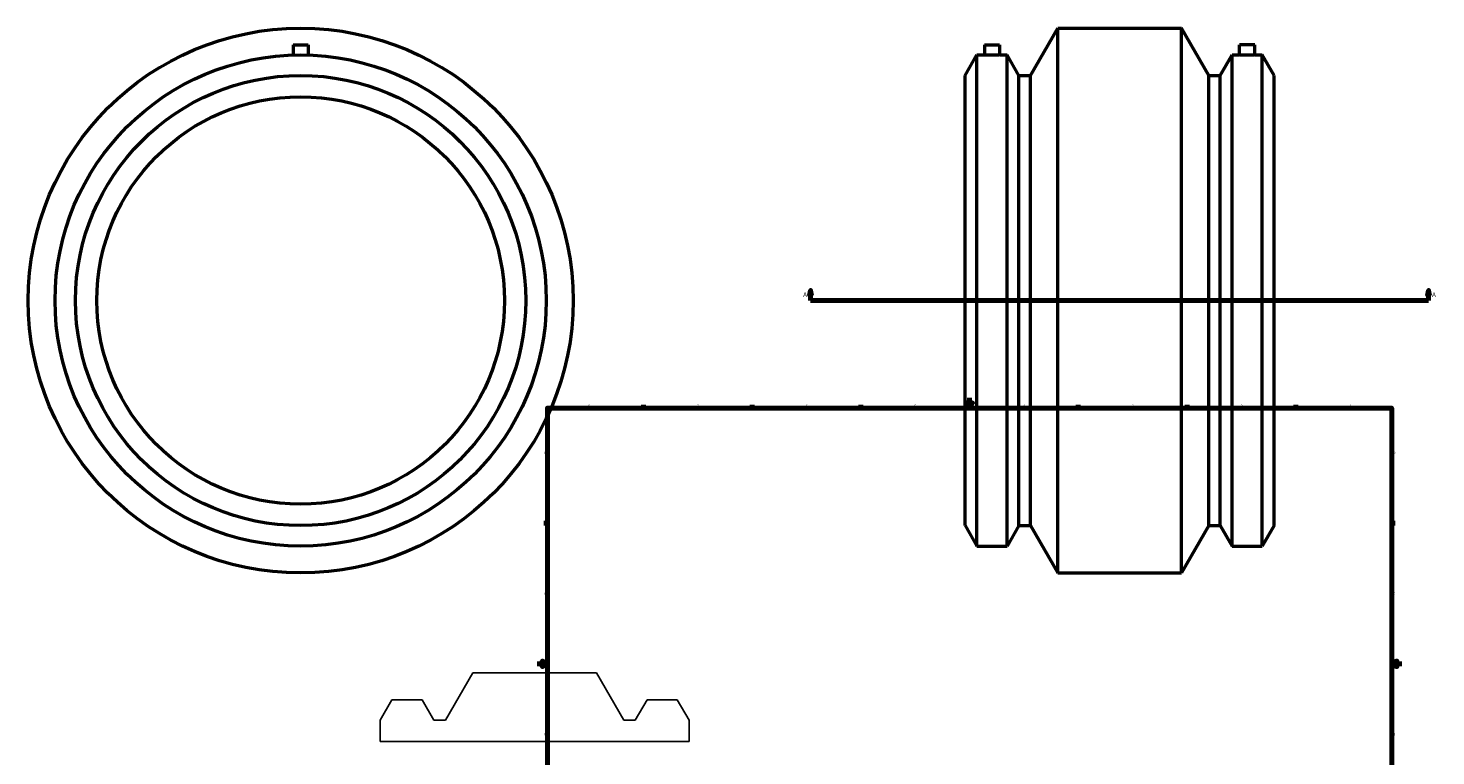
# Model space of a CAD drawing. Header units: inches. Extents: x -20 to 84, y -20 to 89.
# Tile 2 of 4: x -20 to 35, y 7 to 36. Entities that reach past the tile are written whole.
import ezdxf

# ---------------------------------------------------------------- set-up
doc = ezdxf.new("R2010")
doc.units = ezdxf.units.IN
doc.header["$MEASUREMENT"] = 0
for name, color, linetype, lineweight in [('Border (ANSI)', 7, 'Continuous', 70), ('Section Line (ANSI)', 7, 'Continuous', 70), ('Visible (ANSI)', 7, 'Continuous', 50)]:
    doc.layers.add(name, color=color, linetype=linetype, lineweight=lineweight)
doc.styles.add('Label Text (ANSI)', font='tahoma.ttf')
doc.styles.add('Note Text (ANSI)', font='tahoma.ttf')

# ---------------------------------------------------------------- blocks, each defined once
blk = doc.blocks.new('Borders Default Border')
at = {"layer": 'Border (ANSI)'}
for p, q in [((4.25, 21), (4.25, 21.134)), ((8.5, 21), (8.5, 21.134)), ((12.75, 21), (12.75, 21.134)), ((21.25, 21), (21.25, 21.134)), ((25.5, 21), (25.5, 21.134)), ((29.75, 21), (29.75, 21.134)), ((0.5, 16.5), (0.366, 16.5)), ((33.5, 16.5), (33.634, 16.5)), ((0.5, 5.5), (0.366, 5.5)), ((33.5, 5.5), (33.634, 5.5)), ((4.25, 1), (4.25, 0.866)), ((8.5, 1), (8.5, 0.866)), ((12.75, 1), (12.75, 0.866)), ((21.25, 1), (21.25, 0.866)), ((25.5, 1), (25.5, 0.866)), ((29.75, 1), (29.75, 0.866))]:
    blk.add_line(p, q, dxfattribs=at)
at = {"layer": 'Border (ANSI)', "flags": 128}
for points in [[(0.5, 1), (0.5, 21), (33.5, 21), (33.5, 1), (0.5, 1)], [(17, 21.4), (17, 21), (16.885, 21.2), (17.115, 21.2), (17, 21)], [(0.1, 11), (0.5, 11), (0.3, 11.115), (0.3, 10.885), (0.5, 11)], [(33.9, 11), (33.5, 11), (33.7, 11.115), (33.7, 10.885), (33.5, 11)], [(17, 0.6), (17, 1), (16.885, 0.8), (17.115, 0.8), (17, 1)]]:
    blk.add_lwpolyline(points, dxfattribs=at)
at = {"layer": 'Border (ANSI)', "color": 5, "true_color": 0x0000ff, "char_height": 0.0945, "attachment_point": 7, "style": 'Note Text (ANSI)'}
for s, insert in [('8', (2.094, 21.038)), ('7', (6.346, 21.04)), ('6', (10.595, 21.038)), ('5', (14.847, 21.038)), ('4', (19.092, 21.04)), ('3', (23.346, 21.038)), ('2', (27.596, 21.04)), ('1', (31.854, 21.04)), ('D', (0.378, 19.203)), ('D', (33.553, 19.203)), ('C', (0.378, 13.701)), ('C', (33.552, 13.701)), ('B', (0.384, 8.203)), ('B', (33.558, 8.203)), ('A', (0.373, 2.703)), ('A', (33.547, 2.703)), ('8', (2.094, 0.863)), ('7', (6.346, 0.866)), ('6', (10.595, 0.864)), ('5', (14.847, 0.864)), ('4', (19.092, 0.866)), ('3', (23.346, 0.864)), ('2', (27.596, 0.866)), ('1', (31.854, 0.866))]:
    blk.add_mtext(s, dxfattribs=dict(at, insert=insert))
blk = doc.blocks.new('2dTransSection0')
at = {"layer": 'Section Line (ANSI)', "linetype": 'Continuous'}
for p, q in [((10.785, 25.6), (10.745, 25.403)), ((10.745, 25.403), (10.824, 25.403)), ((10.785, 25.403), (10.785, 25.6)), ((10.824, 25.403), (10.785, 25.6)), ((10.785, 25.206), (10.785, 25.403)), ((34.939, 25.6), (34.899, 25.403)), ((34.899, 25.403), (34.978, 25.403)), ((34.939, 25.403), (34.939, 25.6)), ((34.978, 25.403), (34.939, 25.6)), ((34.939, 25.206), (34.939, 25.403)), ((10.785, 25.206), (11.146, 25.206)), ((34.578, 25.206), (34.939, 25.206))]:
    blk.add_line(p, q, dxfattribs=at)
at = {"layer": 'Section Line (ANSI)'}
blk.add_line((10.785, 25.206), (34.939, 25.206), dxfattribs=at)
at = {"layer": 'Section Line (ANSI)', "linetype": 'Continuous', "flags": 128}
for points in [[(10.824, 25.403), (10.785, 25.6), (10.745, 25.403), (10.824, 25.403)], [(34.978, 25.403), (34.939, 25.6), (34.899, 25.403), (34.978, 25.403)]]:
    blk.add_lwpolyline(points, dxfattribs=at)
at = {"layer": 'Section Line (ANSI)'}
for points in [[(10.824, 25.403), (10.785, 25.6), (10.745, 25.403), (10.824, 25.403)], [(34.978, 25.403), (34.939, 25.6), (34.899, 25.403), (34.978, 25.403)]]:
    blk.add_solid(points, dxfattribs=at)
at = {"layer": 'Section Line (ANSI)', "char_height": 0.18, "attachment_point": 7, "style": 'Label Text (ANSI)'}
for insert in [(10.495, 25.344), (35.075, 25.344)]:
    blk.add_mtext('A', dxfattribs=dict(at, insert=insert))

msp = doc.modelspace()

# ---------------------------------------------------------------- linework, layer by layer
for p, q in [((-2.416, 10.65), (-3.484, 8.8)), ((2.416, 10.65), (-2.416, 10.65)), ((3.484, 8.8), (2.416, 10.65)), ((-5.578, 9.6), (-6.04, 8.8)), ((-4.395, 9.6), (-5.578, 9.6)), ((-3.933, 8.8), (-4.395, 9.6)), ((4.395, 9.6), (3.933, 8.8)), ((5.578, 9.6), (4.395, 9.6)), ((6.04, 8.8), (5.578, 9.6)), ((-6.04, 8.8), (-6.04, 7.965)), ((-3.484, 8.8), (-3.933, 8.8)), ((3.933, 8.8), (3.484, 8.8)), ((6.04, 7.965), (6.04, 8.8)), ((-6.04, 7.965), (6.04, 7.965))]:
    msp.add_line(p, q)
at = {"layer": 'Visible (ANSI)'}
for p, q in [((19.378, 34.006), (20.446, 35.856)), ((20.446, 14.556), (20.446, 35.856)), ((20.446, 35.856), (25.278, 35.856)), ((25.278, 14.556), (25.278, 35.856)), ((26.346, 34.006), (25.278, 35.856)), ((-9.438, 35.206), (-8.848, 35.206)), ((-9.438, 35.206), (-9.438, 34.801)), ((-8.848, 35.206), (-8.848, 34.801)), ((16.822, 34.006), (17.284, 34.806)), ((17.284, 15.606), (17.284, 34.806)), ((17.284, 34.806), (17.58, 34.806)), ((17.58, 35.206), (18.171, 35.206)), ((17.58, 35.206), (17.58, 34.806)), ((18.171, 35.206), (18.171, 34.806)), ((18.171, 34.806), (18.467, 34.806)), ((18.467, 15.606), (18.467, 34.806)), ((18.929, 34.006), (18.467, 34.806)), ((26.795, 34.006), (27.257, 34.806)), ((27.257, 15.606), (27.257, 34.806)), ((27.257, 34.806), (27.553, 34.806)), ((28.144, 35.206), (27.553, 35.206)), ((27.553, 34.806), (27.553, 35.206)), ((28.144, 34.806), (28.144, 35.206)), ((28.144, 34.806), (28.44, 34.806)), ((28.44, 15.606), (28.44, 34.806)), ((28.902, 34.006), (28.44, 34.806)), ((16.822, 16.406), (16.822, 34.006)), ((18.929, 16.406), (18.929, 34.006)), ((18.929, 34.006), (19.378, 34.006)), ((19.378, 16.406), (19.378, 34.006)), ((26.346, 16.406), (26.346, 34.006)), ((26.346, 34.006), (26.795, 34.006)), ((26.795, 16.406), (26.795, 34.006)), ((28.902, 16.406), (28.902, 34.006)), ((16.822, 16.406), (17.284, 15.606)), ((18.929, 16.406), (18.467, 15.606)), ((18.929, 16.406), (19.378, 16.406)), ((19.378, 16.406), (20.446, 14.556)), ((26.346, 16.406), (25.278, 14.556)), ((26.346, 16.406), (26.795, 16.406)), ((26.795, 16.406), (27.257, 15.606)), ((28.902, 16.406), (28.44, 15.606)), ((17.284, 15.606), (18.467, 15.606)), ((27.257, 15.606), (28.44, 15.606)), ((20.446, 14.556), (25.278, 14.556))]:
    msp.add_line(p, q, dxfattribs=at)
for radius in [10.65, 9.6, 8.8, 7.965]:
    msp.add_circle((-9.143, 25.206), radius, dxfattribs=at)
for points, knots in [([(18.171, 34.806), (18.171, 34.806), (18.163, 34.806), (18.133, 34.805), (18.11, 34.804), (18.058, 34.803), (18.025, 34.803), (17.952, 34.802), (17.912, 34.801), (17.838, 34.801), (17.799, 34.802), (17.726, 34.803), (17.693, 34.803), (17.64, 34.804), (17.618, 34.805), (17.587, 34.806), (17.58, 34.806), (17.58, 34.806)], [1.130137, 1.130137, 1.130137, 1.130137, 1.412671, 1.412671, 1.695205, 1.695205, 1.977739, 1.977739, 2.260273, 2.260273, 2.542807, 2.542807, 2.825341, 2.825341, 3.107875, 3.107875, 3.39041, 3.39041, 3.39041, 3.39041]), ([(28.144, 34.806), (28.144, 34.806), (28.136, 34.806), (28.106, 34.805), (28.083, 34.804), (28.031, 34.803), (27.998, 34.803), (27.925, 34.802), (27.885, 34.801), (27.848, 34.801), (27.811, 34.801), (27.772, 34.802), (27.699, 34.803), (27.666, 34.803), (27.613, 34.804), (27.591, 34.805), (27.56, 34.806), (27.553, 34.806), (27.553, 34.806)], [3.39041, 3.39041, 3.39041, 3.39041, 3.672944, 3.672944, 3.955478, 3.955478, 4.238012, 4.238012, 4.520546, 4.520546, 4.520546, 4.80308, 4.80308, 5.085614, 5.085614, 5.368148, 5.368148, 5.650683, 5.650683, 5.650683, 5.650683])]:
    msp.add_open_spline(points, degree=3, knots=knots, dxfattribs=at)

# ---------------------------------------------------------------- block references
msp.add_blockref('Borders Default Border', (0, 0))
at = {"layer": 'Section Line (ANSI)'}
msp.add_blockref('2dTransSection0', (0, 0), dxfattribs=at)

doc.saveas('drawing.dxf')
